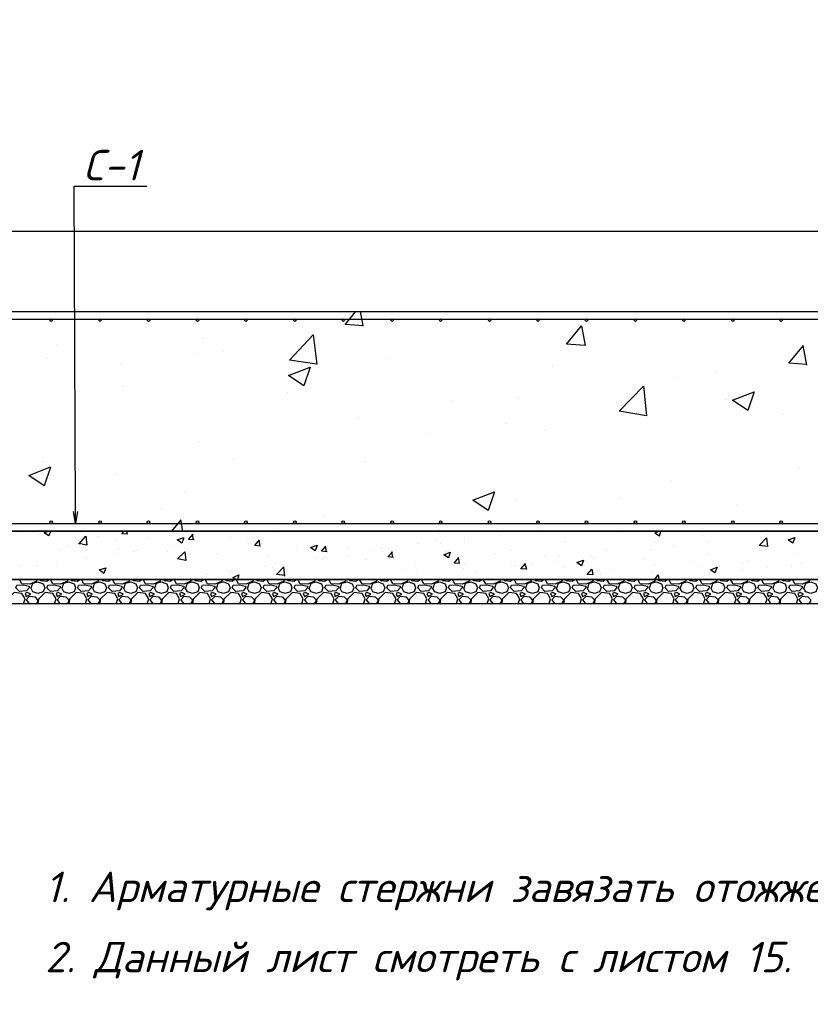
# Model space of a CAD drawing. Extents: x -119078 to 1619993, y 264752 to 340742.
# Tile 165 of 220: x 1007093 to 1013589, y 303168 to 311253. Entities that reach past the tile are written whole.
import ezdxf

# ---------------------------------------------------------------- set-up
doc = ezdxf.new("R2010")
doc.units = 0
doc.header["$MEASUREMENT"] = 0
doc.linetypes.add('CONTI', pattern=[0])
doc.layers.get('0').update_dxf_attribs({"color": 250, "linetype": 'CONTI'})
doc.layers.add('PDF _Геометрия', color=250, linetype='Continuous')
doc.layers.add('PDF _Текст', color=7, linetype='Continuous')
doc.styles.add('ICOCPEUR', font='isocpeui.ttf')
doc.styles.add('PDF ISOCPEUR Italic', font='isocpeui.ttf')

msp = doc.modelspace()

# ---------------------------------------------------------------- linework, layer by layer
at = {"layer": 'PDF _Геометрия', "color": 7, "lineweight": -3}
for points in [[(1007551.897, 307116.87), (1007551.897, 307214.239), (1007539.197, 309885.542), (1007611.166, 309885.542), (1008136.113, 309885.542)], [(1007568.831, 307214.239), (1007551.897, 307116.87), (1007534.964, 307214.239)]]:
    msp.add_lwpolyline(points, dxfattribs=at)
at = {"layer": 'PDF _Геометрия', "color": 251, "lineweight": -3, "true_color": 0x535353}
msp.add_lwpolyline([(988649.57, 309517.232), (1014850.355, 309517.232)], dxfattribs=at)
at = {"layer": 'PDF _Геометрия', "color": 7, "lineweight": -3}
for points in [[(988751.173, 308856.815), (1014748.752, 308856.815), (1014748.752, 307053.368), (988751.173, 307053.368)], [(988547.967, 307053.368), (1014947.724, 307053.368), (1014947.724, 306655.424), (988547.967, 306655.424)], [(988450.598, 306655.424), (1015049.327, 306655.424), (1015049.327, 306456.453), (988450.598, 306456.453)]]:
    msp.add_lwpolyline(points, close=True, dxfattribs=at)
at = {"layer": 'PDF _Геометрия', "color": 1, "lineweight": -3}
for points in [[(988848.542, 308793.314), (1014651.383, 308793.314)], [(988848.542, 307116.87), (1014651.383, 307116.87)]]:
    msp.add_lwpolyline(points, dxfattribs=at)
at = {"layer": 'PDF _Геометрия', "color": 8, "lineweight": -3, "true_color": 0x767676}
for points in [[(1009918.393, 308738.279), (1009765.989, 308750.979), (1009854.891, 308856.815)], [(1009914.159, 308738.279), (1009892.992, 308856.815)], [(1009914.159, 308822.948), (1009914.159, 308822.948)], [(1011124.924, 308852.582), (1011124.924, 308852.582)], [(1008593.325, 308632.443), (1008593.325, 308632.443)], [(1009520.449, 308640.91), (1009520.449, 308640.91)], [(1007403.727, 308585.875), (1007403.727, 308585.875)], [(1013559.154, 308420.77), (1013410.984, 308433.471), (1013533.754, 308577.408)], [(1013559.154, 308416.537), (1013529.52, 308577.408)], [(1007310.591, 308467.338), (1007310.591, 308467.338)], [(1008555.224, 308513.906), (1008555.224, 308513.906)], [(1008758.429, 308530.84), (1008758.429, 308530.84)], [(1010113.131, 308471.572), (1010113.131, 308471.572)], [(1007920.207, 308433.471), (1007920.207, 308433.471)], [(1011472.067, 308412.304), (1011472.067, 308412.304)], [(1012471.159, 308319.168), (1012471.159, 308319.168)], [(1012826.769, 308357.269), (1012826.769, 308357.269)], [(1007937.141, 308242.966), (1007937.141, 308242.966)], [(1009296.076, 308187.931), (1009296.076, 308187.931)], [(1011188.426, 308154.064), (1011188.426, 308154.064)], [(1010650.778, 308128.663), (1010650.778, 308128.663)], [(1012005.481, 308073.628), (1012005.481, 308073.628)], [(1012052.048, 308060.928), (1012052.048, 308060.928)], [(1012894.504, 308137.13), (1012894.504, 308137.13)], [(1013360.183, 308014.36), (1013360.183, 308014.36)], [(1009880.292, 307976.259), (1009880.292, 307976.259)], [(1011091.057, 307933.924), (1011091.057, 307933.924)], [(1010456.04, 307853.489), (1010456.04, 307853.489)], [(1011412.798, 307883.123), (1011412.798, 307883.123)], [(1008563.691, 307785.754), (1008563.691, 307785.754)], [(1007344.459, 307578.315), (1007293.657, 307425.911), (1007166.654, 307510.58), (1007344.459, 307582.549)], [(1007280.957, 307624.883), (1007280.957, 307624.883)], [(1008851.565, 307641.817), (1008851.565, 307641.817)], [(1009931.093, 307629.116), (1009931.093, 307629.116)], [(1013499.886, 307578.315), (1013499.886, 307578.315)], [(1007890.573, 307514.814), (1007890.573, 307514.814)], [(1007251.323, 307430.145), (1007251.323, 307430.145)], [(1012437.292, 307472.479), (1012437.292, 307472.479)], [(1008449.388, 307375.11), (1008449.388, 307375.11)], [(1011154.558, 307311.608), (1011154.558, 307311.608)], [(1012022.414, 307324.309), (1012022.414, 307324.309)], [(1012987.64, 307269.274), (1012987.64, 307269.274)], [(1008254.649, 307239.64), (1008254.649, 307239.64)], [(1009609.351, 307180.371), (1009609.351, 307180.371)], [(1008343.551, 307053.368), (1008419.753, 307146.504)], [(1008432.454, 307053.368), (1008415.52, 307146.504)], [(1009850.658, 307129.57), (1009850.658, 307129.57)], [(1010964.053, 307121.103), (1010964.053, 307121.103)], [(1007111.619, 307044.901), (1007111.619, 307044.901)], [(1007251.323, 307027.967), (1007251.323, 307027.967)], [(1007344.459, 307053.368), (1007331.758, 307015.267), (1007293.657, 307040.668), (1007327.525, 307053.368)], [(1007335.992, 307027.967), (1007335.992, 307027.967)], [(1007577.298, 306947.532), (1007636.566, 307011.034), (1007645.033, 306939.065), (1007577.298, 306951.765)], [(1007742.402, 307011.034), (1007742.402, 307011.034)], [(1007971.008, 307053.368), (1007975.242, 307027.967), (1007932.907, 307032.201), (1007949.841, 307053.368)], [(1008525.59, 306981.4), (1008479.022, 306985.633), (1008517.123, 307027.967)], [(1008521.356, 306981.4), (1008512.889, 307027.967)], [(1009020.903, 307023.734), (1009020.903, 307023.734)], [(1009202.941, 307044.901), (1009202.941, 307044.901)], [(1010540.709, 307070.302), (1010540.709, 307070.302)], [(1011031.788, 307015.267), (1011031.788, 307015.267)], [(1011383.164, 307061.835), (1011383.164, 307061.835)], [(1012018.181, 307044.901), (1012018.181, 307044.901)], [(1012310.288, 307040.668), (1012348.389, 307015.267), (1012361.09, 307053.368)], [(1012314.522, 307040.668), (1012344.156, 307053.368)], [(1012322.989, 307066.068), (1012322.989, 307066.068)], [(1012424.591, 307049.135), (1012424.591, 307053.368), (1012399.191, 307053.368)], [(1012699.765, 307015.267), (1012699.765, 307015.267)], [(1013233.179, 307027.967), (1013233.179, 307027.967)], [(1013423.684, 307053.368), (1013423.684, 307053.368)], [(1007869.406, 306981.4), (1007869.406, 306981.4)], [(1008148.813, 306994.1), (1008148.813, 306994.1)], [(1008352.018, 306934.832), (1008352.018, 306934.832)], [(1008440.921, 306998.333), (1008423.987, 306955.999), (1008385.886, 306981.4), (1008440.921, 307002.567)], [(1008415.52, 306934.832), (1008415.52, 306934.832)], [(1008555.224, 306977.166), (1008555.224, 306977.166)], [(1008809.23, 306989.866), (1008809.23, 306989.866)], [(1008830.398, 306998.333), (1008830.398, 306998.333)], [(1008961.634, 306960.232), (1008961.634, 306960.232)], [(1009071.704, 306930.598), (1009025.136, 306934.832), (1009063.237, 306981.4)], [(1009067.47, 306930.598), (1009059.004, 306977.166)], [(1009368.045, 306939.065), (1009368.045, 306939.065)], [(1009617.818, 306884.03), (1009571.25, 306888.264), (1009609.351, 306930.598)], [(1009613.585, 306884.03), (1009605.118, 306930.598)], [(1010367.138, 306951.765), (1010367.138, 306951.765)], [(1010502.608, 306985.633), (1010502.608, 306985.633)], [(1010553.409, 306951.765), (1010553.409, 306951.765)], [(1010743.914, 306977.166), (1010743.914, 306977.166)], [(1010748.148, 306998.333), (1010748.148, 306998.333)], [(1011573.669, 306968.699), (1011573.669, 306968.699)], [(1012310.288, 306960.232), (1012310.288, 306960.232)], [(1012750.567, 306964.466), (1012750.567, 306964.466)], [(1013199.312, 306934.832), (1013199.312, 306934.832)], [(1007424.894, 306905.198), (1007424.894, 306905.198)], [(1007496.863, 306926.365), (1007496.863, 306926.365)], [(1007869.406, 306871.33), (1007869.406, 306871.33)], [(1007903.273, 306909.431), (1007903.273, 306909.431)], [(1008030.277, 306884.03), (1008030.277, 306884.03)], [(1008059.911, 306896.731), (1008059.911, 306896.731)], [(1008309.684, 306888.264), (1008309.684, 306888.264)], [(1008716.095, 306871.33), (1008716.095, 306871.33)], [(1009122.505, 306854.396), (1009122.505, 306854.396)], [(1009774.456, 306922.131), (1009774.456, 306922.131)], [(1009782.922, 306850.163), (1009782.922, 306850.163)], [(1009973.427, 306896.731), (1009973.427, 306896.731)], [(1010058.096, 306909.431), (1010058.096, 306909.431)], [(1010070.797, 306888.264), (1010070.797, 306888.264)], [(1010163.932, 306837.463), (1010117.365, 306841.696), (1010155.466, 306884.03)], [(1010159.699, 306837.463), (1010151.232, 306884.03)], [(1010180.866, 306905.198), (1010180.866, 306905.198)], [(1010587.277, 306888.264), (1010587.277, 306888.264)], [(1010997.921, 306871.33), (1010997.921, 306871.33)], [(1011129.158, 306892.497), (1011129.158, 306892.497)], [(1011404.331, 306854.396), (1011404.331, 306854.396)], [(1011527.101, 306854.396), (1011527.101, 306854.396)], [(1011912.345, 306905.198), (1011912.345, 306905.198)], [(1012272.187, 306900.964), (1012272.187, 306900.964)], [(1012462.692, 306926.365), (1012462.692, 306926.365)], [(1012754.8, 306858.63), (1012754.8, 306858.63)], [(1013470.252, 306867.097), (1013470.252, 306867.097)], [(1007098.919, 306769.727), (1007098.919, 306769.727)], [(1007242.856, 306773.961), (1007242.856, 306773.961)], [(1007391.027, 306807.828), (1007391.027, 306807.828)], [(1007640.8, 306833.229), (1007640.8, 306833.229)], [(1009194.474, 306790.895), (1009194.474, 306790.895)], [(1009528.916, 306837.463), (1009528.916, 306837.463)], [(1009579.717, 306837.463), (1009579.717, 306837.463)], [(1009592.417, 306824.762), (1009592.417, 306824.762)], [(1009613.585, 306833.229), (1009613.585, 306833.229)], [(1009935.326, 306820.529), (1009935.326, 306820.529)], [(1010341.737, 306803.595), (1010341.737, 306803.595)], [(1010710.047, 306786.661), (1010663.479, 306790.895), (1010701.58, 306837.463)], [(1010684.646, 306816.295), (1010684.646, 306816.295)], [(1010705.813, 306786.661), (1010697.346, 306837.463)], [(1010748.148, 306786.661), (1010748.148, 306786.661)], [(1011137.625, 306803.595), (1011137.625, 306803.595)], [(1011158.792, 306769.727), (1011158.792, 306769.727)], [(1011243.461, 306786.661), (1011256.161, 306740.093), (1011209.593, 306744.327), (1011247.694, 306786.661)], [(1011311.196, 306778.194), (1011311.196, 306778.194)], [(1011501.701, 306803.595), (1011501.701, 306803.595)], [(1011789.575, 306841.696), (1011789.575, 306841.696)], [(1011810.742, 306837.463), (1011810.742, 306837.463)], [(1012217.153, 306820.529), (1012217.153, 306820.529)], [(1012310.288, 306778.194), (1012310.288, 306778.194)], [(1012623.563, 306803.595), (1012623.563, 306803.595)], [(1013029.974, 306786.661), (1013029.974, 306786.661)], [(1013076.542, 306812.062), (1013076.542, 306812.062)], [(1013436.385, 306769.727), (1013436.385, 306769.727)], [(1013512.587, 306790.895), (1013512.587, 306790.895)], [(1008631.426, 306697.759), (1008631.426, 306697.759)], [(1008800.763, 306735.86), (1008800.763, 306735.86)], [(1008821.931, 306723.16), (1008821.931, 306723.16)], [(1008868.499, 306655.424), (1008843.098, 306672.358), (1008893.899, 306693.525), (1008881.199, 306655.424)], [(1009109.805, 306761.261), (1009109.805, 306761.261)], [(1009169.073, 306757.027), (1009169.073, 306757.027)], [(1009270.676, 306689.292), (1009202.941, 306697.759), (1009262.209, 306761.261)], [(1009270.676, 306685.059), (1009262.209, 306757.027)], [(1010240.134, 306740.093), (1010240.134, 306740.093)], [(1010354.437, 306697.759), (1010354.437, 306697.759)], [(1010739.681, 306744.327), (1010739.681, 306744.327)], [(1010832.817, 306714.693), (1010832.817, 306714.693)], [(1011565.202, 306752.794), (1011565.202, 306752.794)], [(1011865.777, 306701.992), (1011865.777, 306701.992)], [(1011971.613, 306735.86), (1011971.613, 306735.86)], [(1012297.588, 306710.459), (1012297.588, 306710.459)], [(1012310.288, 306655.424), (1012339.923, 306693.525), (1012344.156, 306655.424)], [(1012378.024, 306718.926), (1012378.024, 306718.926)], [(1012691.298, 306761.261), (1012691.298, 306761.261)], [(1012784.434, 306701.992), (1012784.434, 306701.992)], [(1013034.207, 306727.393), (1013034.207, 306727.393)], [(1013190.845, 306685.059), (1013190.845, 306685.059)], [(1013224.712, 306752.794), (1013224.712, 306752.794)], [(1007234.389, 306655.424), (1007230.156, 306642.724), (1007175.121, 306617.323), (1007111.619, 306621.557), (1007094.686, 306651.191), (1007098.919, 306655.424)], [(1007187.821, 306587.689), (1007200.522, 306625.79), (1007242.856, 306638.491), (1007285.191, 306621.557), (1007297.891, 306587.689), (1007285.191, 306553.822), (1007242.856, 306541.121), (1007200.522, 306553.822), (1007183.588, 306587.689)], [(1007259.79, 306655.424), (1007264.023, 306646.958), (1007314.825, 306642.724), (1007331.758, 306655.424)], [(1007488.396, 306655.424), (1007484.162, 306642.724), (1007429.128, 306617.323), (1007365.626, 306621.557), (1007348.692, 306651.191), (1007352.926, 306655.424)], [(1007441.828, 306587.689), (1007454.528, 306625.79), (1007496.863, 306638.491), (1007539.197, 306621.557), (1007551.897, 306587.689), (1007539.197, 306553.822), (1007496.863, 306541.121), (1007454.528, 306553.822), (1007437.594, 306587.689)], [(1007513.796, 306655.424), (1007518.03, 306646.958), (1007568.831, 306642.724), (1007585.765, 306655.424)], [(1007742.402, 306655.424), (1007738.169, 306642.724), (1007683.134, 306617.323), (1007619.633, 306621.557), (1007602.699, 306651.191), (1007606.932, 306655.424)], [(1007695.835, 306587.689), (1007708.535, 306625.79), (1007750.869, 306638.491), (1007793.204, 306621.557), (1007805.904, 306587.689), (1007793.204, 306553.822), (1007750.869, 306541.121), (1007708.535, 306553.822), (1007691.601, 306587.689)], [(1007767.803, 306655.424), (1007772.037, 306646.958), (1007822.838, 306642.724), (1007839.772, 306655.424)], [(1007996.409, 306655.424), (1007992.176, 306642.724), (1007937.141, 306617.323), (1007873.639, 306621.557), (1007856.705, 306651.191), (1007860.939, 306655.424)], [(1007949.841, 306587.689), (1007962.542, 306625.79), (1008004.876, 306638.491), (1008047.21, 306621.557), (1008059.911, 306587.689), (1008047.21, 306553.822), (1008004.876, 306541.121), (1007962.542, 306553.822), (1007945.608, 306587.689)], [(1008021.81, 306655.424), (1008026.043, 306646.958), (1008076.845, 306642.724), (1008093.778, 306655.424)], [(1008250.416, 306655.424), (1008246.182, 306642.724), (1008191.148, 306617.323), (1008127.646, 306621.557), (1008110.712, 306651.191), (1008114.946, 306655.424)], [(1008203.848, 306587.689), (1008216.548, 306625.79), (1008258.883, 306638.491), (1008301.217, 306621.557), (1008313.917, 306587.689), (1008301.217, 306553.822), (1008258.883, 306541.121), (1008216.548, 306553.822), (1008199.614, 306587.689)], [(1008275.816, 306655.424), (1008280.05, 306646.958), (1008330.851, 306642.724), (1008347.785, 306655.424)], [(1008504.422, 306655.424), (1008500.189, 306642.724), (1008445.154, 306617.323), (1008381.652, 306621.557), (1008364.719, 306651.191), (1008368.952, 306655.424)], [(1008407.053, 306680.825), (1008407.053, 306680.825)], [(1008457.854, 306587.689), (1008470.555, 306625.79), (1008512.889, 306638.491), (1008555.224, 306621.557), (1008567.924, 306587.689), (1008555.224, 306553.822), (1008512.889, 306541.121), (1008470.555, 306553.822), (1008453.621, 306587.689)], [(1008529.823, 306655.424), (1008534.056, 306646.958), (1008584.858, 306642.724), (1008601.792, 306655.424)], [(1008758.429, 306655.424), (1008754.196, 306642.724), (1008699.161, 306617.323), (1008635.659, 306621.557), (1008618.725, 306651.191), (1008622.959, 306655.424)], [(1008711.861, 306587.689), (1008724.561, 306625.79), (1008766.896, 306638.491), (1008809.23, 306621.557), (1008821.931, 306587.689), (1008809.23, 306553.822), (1008766.896, 306541.121), (1008724.561, 306553.822), (1008707.628, 306587.689)], [(1008724.561, 306680.825), (1008724.561, 306680.825)], [(1008783.83, 306655.424), (1008788.063, 306646.958), (1008838.864, 306642.724), (1008855.798, 306655.424)], [(1009012.436, 306655.424), (1009008.202, 306642.724), (1008953.167, 306617.323), (1008889.666, 306621.557), (1008872.732, 306651.191), (1008876.965, 306655.424)], [(1008965.868, 306587.689), (1008978.568, 306625.79), (1009020.903, 306638.491), (1009063.237, 306621.557), (1009075.937, 306587.689), (1009063.237, 306553.822), (1009020.903, 306541.121), (1008978.568, 306553.822), (1008961.634, 306587.689)], [(1009037.836, 306655.424), (1009042.07, 306646.958), (1009092.871, 306642.724), (1009109.805, 306655.424)], [(1009266.442, 306655.424), (1009262.209, 306642.724), (1009207.174, 306617.323), (1009143.672, 306621.557), (1009126.739, 306651.191), (1009130.972, 306655.424)], [(1009219.874, 306587.689), (1009232.575, 306625.79), (1009274.909, 306638.491), (1009317.244, 306621.557), (1009329.944, 306587.689), (1009317.244, 306553.822), (1009274.909, 306541.121), (1009232.575, 306553.822), (1009215.641, 306587.689)], [(1009291.843, 306655.424), (1009296.076, 306646.958), (1009346.878, 306642.724), (1009363.811, 306655.424)], [(1009520.449, 306655.424), (1009516.215, 306642.724), (1009461.181, 306617.323), (1009397.679, 306621.557), (1009380.745, 306651.191), (1009384.979, 306655.424)], [(1009473.881, 306587.689), (1009486.581, 306625.79), (1009528.916, 306638.491), (1009571.25, 306621.557), (1009583.951, 306587.689), (1009571.25, 306553.822), (1009528.916, 306541.121), (1009486.581, 306553.822), (1009469.648, 306587.689)], [(1009545.85, 306655.424), (1009550.083, 306646.958), (1009600.884, 306642.724), (1009617.818, 306655.424)], [(1009774.456, 306655.424), (1009770.222, 306642.724), (1009715.187, 306617.323), (1009651.686, 306621.557), (1009634.752, 306651.191), (1009638.985, 306655.424)], [(1009727.888, 306587.689), (1009740.588, 306625.79), (1009782.922, 306638.491), (1009825.257, 306621.557), (1009837.957, 306587.689), (1009825.257, 306553.822), (1009782.922, 306541.121), (1009740.588, 306553.822), (1009723.654, 306587.689)], [(1009795.623, 306663.891), (1009795.623, 306663.891)], [(1009799.856, 306655.424), (1009804.09, 306646.958), (1009854.891, 306642.724), (1009871.825, 306655.424)], [(1010028.462, 306655.424), (1010024.229, 306642.724), (1009969.194, 306617.323), (1009905.692, 306621.557), (1009888.759, 306651.191), (1009892.992, 306655.424)], [(1009981.894, 306587.689), (1009994.595, 306625.79), (1010036.929, 306638.491), (1010079.264, 306621.557), (1010091.964, 306587.689), (1010079.264, 306553.822), (1010036.929, 306541.121), (1009994.595, 306553.822), (1009977.661, 306587.689)], [(1010053.863, 306655.424), (1010058.096, 306646.958), (1010108.898, 306642.724), (1010125.831, 306655.424)], [(1010282.469, 306655.424), (1010278.235, 306642.724), (1010223.201, 306617.323), (1010159.699, 306621.557), (1010142.765, 306651.191), (1010146.999, 306655.424)], [(1010235.901, 306587.689), (1010248.601, 306625.79), (1010290.936, 306638.491), (1010333.27, 306621.557), (1010345.97, 306587.689), (1010333.27, 306553.822), (1010290.936, 306541.121), (1010248.601, 306553.822), (1010231.668, 306587.689)], [(1010307.869, 306655.424), (1010312.103, 306646.958), (1010362.904, 306642.724), (1010379.838, 306655.424)], [(1010536.475, 306655.424), (1010532.242, 306642.724), (1010477.207, 306617.323), (1010413.706, 306621.557), (1010396.772, 306651.191), (1010401.005, 306655.424)], [(1010489.908, 306587.689), (1010502.608, 306625.79), (1010544.942, 306638.491), (1010587.277, 306621.557), (1010599.977, 306587.689), (1010587.277, 306553.822), (1010544.942, 306541.121), (1010502.608, 306553.822), (1010485.674, 306587.689)], [(1010540.709, 306676.592), (1010540.709, 306676.592)], [(1010561.876, 306655.424), (1010566.11, 306646.958), (1010616.911, 306642.724), (1010633.845, 306655.424)], [(1010790.482, 306655.424), (1010786.249, 306642.724), (1010731.214, 306617.323), (1010667.712, 306621.557), (1010650.778, 306651.191), (1010655.012, 306655.424)], [(1010743.914, 306587.689), (1010756.615, 306625.79), (1010798.949, 306638.491), (1010841.283, 306621.557), (1010853.984, 306587.689), (1010841.283, 306553.822), (1010798.949, 306541.121), (1010756.615, 306553.822), (1010739.681, 306587.689)], [(1010815.883, 306655.424), (1010820.116, 306646.958), (1010870.918, 306642.724), (1010887.851, 306655.424)], [(1011044.489, 306655.424), (1011040.255, 306642.724), (1010985.221, 306617.323), (1010921.719, 306621.557), (1010904.785, 306651.191), (1010909.019, 306655.424)], [(1010997.921, 306587.689), (1011010.621, 306625.79), (1011052.956, 306638.491), (1011095.29, 306621.557), (1011107.99, 306587.689), (1011095.29, 306553.822), (1011052.956, 306541.121), (1011010.621, 306553.822), (1010993.687, 306587.689)], [(1011069.889, 306655.424), (1011074.123, 306646.958), (1011124.924, 306642.724), (1011141.858, 306655.424)], [(1011298.495, 306655.424), (1011294.262, 306642.724), (1011239.227, 306617.323), (1011175.726, 306621.557), (1011158.792, 306651.191), (1011163.025, 306655.424)], [(1011251.927, 306587.689), (1011264.628, 306625.79), (1011306.962, 306638.491), (1011349.297, 306621.557), (1011361.997, 306587.689), (1011349.297, 306553.822), (1011306.962, 306541.121), (1011264.628, 306553.822), (1011247.694, 306587.689)], [(1011323.896, 306655.424), (1011328.129, 306646.958), (1011378.931, 306642.724), (1011395.865, 306655.424)], [(1011552.502, 306655.424), (1011548.269, 306642.724), (1011493.234, 306617.323), (1011429.732, 306621.557), (1011412.798, 306651.191), (1011417.032, 306655.424)], [(1011505.934, 306587.689), (1011518.634, 306625.79), (1011560.969, 306638.491), (1011603.303, 306621.557), (1011616.004, 306587.689), (1011603.303, 306553.822), (1011560.969, 306541.121), (1011518.634, 306553.822), (1011501.701, 306587.689)], [(1011577.903, 306655.424), (1011582.136, 306646.958), (1011632.937, 306642.724), (1011649.871, 306655.424)], [(1011806.509, 306655.424), (1011802.275, 306642.724), (1011747.24, 306617.323), (1011683.739, 306621.557), (1011666.805, 306651.191), (1011671.038, 306655.424)], [(1011759.941, 306587.689), (1011772.641, 306625.79), (1011814.976, 306638.491), (1011857.31, 306621.557), (1011870.01, 306587.689), (1011857.31, 306553.822), (1011814.976, 306541.121), (1011772.641, 306553.822), (1011755.707, 306587.689)], [(1011831.909, 306655.424), (1011836.143, 306646.958), (1011886.944, 306642.724), (1011903.878, 306655.424)], [(1012060.515, 306655.424), (1012056.282, 306642.724), (1012001.247, 306617.323), (1011937.745, 306621.557), (1011920.812, 306651.191), (1011925.045, 306655.424)], [(1012013.947, 306587.689), (1012026.648, 306625.79), (1012068.982, 306638.491), (1012111.317, 306621.557), (1012124.017, 306587.689), (1012111.317, 306553.822), (1012068.982, 306541.121), (1012026.648, 306553.822), (1012009.714, 306587.689)], [(1012085.916, 306655.424), (1012090.149, 306646.958), (1012140.951, 306642.724), (1012157.885, 306655.424)], [(1012314.522, 306655.424), (1012310.288, 306642.724), (1012255.254, 306617.323), (1012191.752, 306621.557), (1012174.818, 306651.191), (1012179.052, 306655.424)], [(1012267.954, 306587.689), (1012280.654, 306625.79), (1012322.989, 306638.491), (1012365.323, 306621.557), (1012378.024, 306587.689), (1012365.323, 306553.822), (1012322.989, 306541.121), (1012280.654, 306553.822), (1012263.721, 306587.689)], [(1012339.923, 306655.424), (1012344.156, 306646.958), (1012394.957, 306642.724), (1012411.891, 306655.424)], [(1012568.529, 306655.424), (1012564.295, 306642.724), (1012509.26, 306617.323), (1012445.759, 306621.557), (1012428.825, 306651.191), (1012433.058, 306655.424)], [(1012521.961, 306587.689), (1012534.661, 306625.79), (1012576.995, 306638.491), (1012619.33, 306621.557), (1012632.03, 306587.689), (1012619.33, 306553.822), (1012576.995, 306541.121), (1012534.661, 306553.822), (1012517.727, 306587.689)], [(1012551.595, 306663.891), (1012551.595, 306663.891)], [(1012593.929, 306655.424), (1012598.163, 306646.958), (1012648.964, 306642.724), (1012665.898, 306655.424)], [(1012822.535, 306655.424), (1012818.302, 306642.724), (1012763.267, 306617.323), (1012699.765, 306621.557), (1012682.832, 306651.191), (1012687.065, 306655.424)], [(1012775.967, 306587.689), (1012788.668, 306625.79), (1012831.002, 306638.491), (1012873.337, 306621.557), (1012886.037, 306587.689), (1012873.337, 306553.822), (1012831.002, 306541.121), (1012788.668, 306553.822), (1012771.734, 306587.689)], [(1012847.936, 306655.424), (1012852.169, 306646.958), (1012902.971, 306642.724), (1012919.904, 306655.424)], [(1013076.542, 306655.424), (1013072.308, 306642.724), (1013017.274, 306617.323), (1012953.772, 306621.557), (1012936.838, 306651.191), (1012941.072, 306655.424)], [(1013029.974, 306587.689), (1013042.674, 306625.79), (1013085.009, 306638.491), (1013127.343, 306621.557), (1013140.044, 306587.689), (1013127.343, 306553.822), (1013085.009, 306541.121), (1013042.674, 306553.822), (1013025.741, 306587.689)], [(1013101.943, 306655.424), (1013106.176, 306646.958), (1013156.977, 306642.724), (1013173.911, 306655.424)], [(1013330.548, 306655.424), (1013326.315, 306642.724), (1013271.28, 306617.323), (1013207.779, 306621.557), (1013190.845, 306651.191), (1013195.078, 306655.424)], [(1013283.981, 306587.689), (1013296.681, 306625.79), (1013339.015, 306638.491), (1013381.35, 306621.557), (1013394.05, 306587.689), (1013381.35, 306553.822), (1013339.015, 306541.121), (1013296.681, 306553.822), (1013279.747, 306587.689)], [(1013355.949, 306655.424), (1013360.183, 306646.958), (1013410.984, 306642.724), (1013427.918, 306655.424)], [(1013584.555, 306655.424), (1013580.322, 306642.724), (1013525.287, 306617.323), (1013461.785, 306621.557), (1013444.851, 306651.191), (1013449.085, 306655.424)], [(1013537.987, 306587.689), (1013550.688, 306625.79), (1013593.022, 306638.491), (1013635.356, 306621.557), (1013648.057, 306587.689), (1013635.356, 306553.822), (1013593.022, 306541.121), (1013550.688, 306553.822), (1013533.754, 306587.689)], [(1007124.32, 306456.453), (1007137.02, 306498.787), (1007111.619, 306541.121), (1007048.118, 306549.588), (1006993.083, 306494.554), (1006988.849, 306456.453)], [(1007378.326, 306456.453), (1007391.027, 306498.787), (1007365.626, 306541.121), (1007302.124, 306549.588), (1007247.09, 306494.554), (1007242.856, 306456.453)], [(1007632.333, 306456.453), (1007645.033, 306498.787), (1007619.633, 306541.121), (1007556.131, 306549.588), (1007501.096, 306494.554), (1007496.863, 306456.453)], [(1007886.34, 306456.453), (1007899.04, 306498.787), (1007873.639, 306541.121), (1007810.138, 306549.588), (1007755.103, 306494.554), (1007750.869, 306456.453)], [(1008140.346, 306456.453), (1008153.047, 306498.787), (1008127.646, 306541.121), (1008064.144, 306549.588), (1008009.109, 306494.554), (1008004.876, 306456.453)], [(1008394.353, 306456.453), (1008407.053, 306498.787), (1008381.652, 306541.121), (1008318.151, 306549.588), (1008263.116, 306494.554), (1008258.883, 306456.453)], [(1008648.359, 306456.453), (1008661.06, 306498.787), (1008635.659, 306541.121), (1008572.157, 306549.588), (1008517.123, 306494.554), (1008512.889, 306456.453)], [(1008902.366, 306456.453), (1008915.066, 306498.787), (1008889.666, 306541.121), (1008826.164, 306549.588), (1008771.129, 306494.554), (1008766.896, 306456.453)], [(1009156.373, 306456.453), (1009169.073, 306498.787), (1009143.672, 306541.121), (1009080.171, 306549.588), (1009025.136, 306494.554), (1009020.903, 306456.453)], [(1009410.379, 306456.453), (1009423.08, 306498.787), (1009397.679, 306541.121), (1009334.177, 306549.588), (1009279.143, 306494.554), (1009274.909, 306456.453)], [(1009664.386, 306456.453), (1009677.086, 306498.787), (1009651.686, 306541.121), (1009588.184, 306549.588), (1009533.149, 306494.554), (1009528.916, 306456.453)], [(1009918.393, 306456.453), (1009931.093, 306498.787), (1009905.692, 306541.121), (1009842.191, 306549.588), (1009787.156, 306494.554), (1009782.922, 306456.453)], [(1010172.399, 306456.453), (1010185.1, 306498.787), (1010159.699, 306541.121), (1010096.197, 306549.588), (1010041.163, 306494.554), (1010036.929, 306456.453)], [(1010426.406, 306456.453), (1010439.106, 306498.787), (1010413.706, 306541.121), (1010350.204, 306549.588), (1010295.169, 306494.554), (1010290.936, 306456.453)], [(1010680.413, 306456.453), (1010693.113, 306498.787), (1010667.712, 306541.121), (1010604.211, 306549.588), (1010549.176, 306494.554), (1010544.942, 306456.453)], [(1010934.419, 306456.453), (1010947.12, 306498.787), (1010921.719, 306541.121), (1010858.217, 306549.588), (1010803.182, 306494.554), (1010798.949, 306456.453)], [(1011188.426, 306456.453), (1011201.126, 306498.787), (1011175.726, 306541.121), (1011112.224, 306549.588), (1011057.189, 306494.554), (1011052.956, 306456.453)], [(1011442.432, 306456.453), (1011455.133, 306498.787), (1011429.732, 306541.121), (1011366.23, 306549.588), (1011311.196, 306494.554), (1011306.962, 306456.453)], [(1011696.439, 306456.453), (1011709.139, 306498.787), (1011683.739, 306541.121), (1011620.237, 306549.588), (1011565.202, 306494.554), (1011560.969, 306456.453)], [(1011950.446, 306456.453), (1011963.146, 306498.787), (1011937.745, 306541.121), (1011874.244, 306549.588), (1011819.209, 306494.554), (1011814.976, 306456.453)], [(1012204.452, 306456.453), (1012217.153, 306498.787), (1012191.752, 306541.121), (1012128.25, 306549.588), (1012073.216, 306494.554), (1012068.982, 306456.453)], [(1012458.459, 306456.453), (1012471.159, 306498.787), (1012445.759, 306541.121), (1012382.257, 306549.588), (1012327.222, 306494.554), (1012322.989, 306456.453)], [(1012712.466, 306456.453), (1012725.166, 306498.787), (1012699.765, 306541.121), (1012636.264, 306549.588), (1012581.229, 306494.554), (1012576.995, 306456.453)], [(1012966.472, 306456.453), (1012979.173, 306498.787), (1012953.772, 306541.121), (1012890.27, 306549.588), (1012835.236, 306494.554), (1012831.002, 306456.453)], [(1013220.479, 306456.453), (1013233.179, 306498.787), (1013207.779, 306541.121), (1013144.277, 306549.588), (1013089.242, 306494.554), (1013085.009, 306456.453)], [(1013474.486, 306456.453), (1013487.186, 306498.787), (1013461.785, 306541.121), (1013398.284, 306549.588), (1013343.249, 306494.554), (1013339.015, 306456.453)], [(1007230.156, 306456.453), (1007242.856, 306477.62), (1007242.856, 306490.32), (1007221.689, 306511.487), (1007170.888, 306515.721), (1007145.487, 306490.32), (1007166.654, 306460.686), (1007221.689, 306456.453)], [(1007484.162, 306456.453), (1007496.863, 306477.62), (1007496.863, 306490.32), (1007475.695, 306511.487), (1007424.894, 306515.721), (1007399.493, 306490.32), (1007420.661, 306460.686), (1007475.695, 306456.453)], [(1007738.169, 306456.453), (1007750.869, 306477.62), (1007750.869, 306490.32), (1007729.702, 306511.487), (1007678.901, 306515.721), (1007653.5, 306490.32), (1007674.667, 306460.686), (1007729.702, 306456.453)], [(1007992.176, 306456.453), (1008004.876, 306477.62), (1008004.876, 306490.32), (1007983.709, 306511.487), (1007932.907, 306515.721), (1007907.507, 306490.32), (1007928.674, 306460.686), (1007983.709, 306456.453)], [(1008246.182, 306456.453), (1008258.883, 306477.62), (1008258.883, 306490.32), (1008237.715, 306511.487), (1008186.914, 306515.721), (1008161.513, 306490.32), (1008182.681, 306460.686), (1008237.715, 306456.453)], [(1008500.189, 306456.453), (1008512.889, 306477.62), (1008512.889, 306490.32), (1008491.722, 306511.487), (1008440.921, 306515.721), (1008415.52, 306490.32), (1008436.687, 306460.686), (1008491.722, 306456.453)], [(1008754.196, 306456.453), (1008766.896, 306477.62), (1008766.896, 306490.32), (1008745.729, 306511.487), (1008694.927, 306515.721), (1008669.527, 306490.32), (1008690.694, 306460.686), (1008745.729, 306456.453)], [(1009008.202, 306456.453), (1009020.903, 306477.62), (1009020.903, 306490.32), (1008999.735, 306511.487), (1008948.934, 306515.721), (1008923.533, 306490.32), (1008944.701, 306460.686), (1008999.735, 306456.453)], [(1009262.209, 306456.453), (1009274.909, 306477.62), (1009274.909, 306490.32), (1009253.742, 306511.487), (1009202.941, 306515.721), (1009177.54, 306490.32), (1009198.707, 306460.686), (1009253.742, 306456.453)], [(1009516.215, 306456.453), (1009528.916, 306477.62), (1009528.916, 306490.32), (1009507.749, 306511.487), (1009456.947, 306515.721), (1009431.547, 306490.32), (1009452.714, 306460.686), (1009507.749, 306456.453)], [(1009770.222, 306456.453), (1009782.922, 306477.62), (1009782.922, 306490.32), (1009761.755, 306511.487), (1009710.954, 306515.721), (1009685.553, 306490.32), (1009706.72, 306460.686), (1009761.755, 306456.453)], [(1010024.229, 306456.453), (1010036.929, 306477.62), (1010036.929, 306490.32), (1010015.762, 306511.487), (1009964.961, 306515.721), (1009939.56, 306490.32), (1009960.727, 306460.686), (1010015.762, 306456.453)], [(1010278.235, 306456.453), (1010290.936, 306477.62), (1010290.936, 306490.32), (1010269.768, 306511.487), (1010218.967, 306515.721), (1010193.567, 306490.32), (1010214.734, 306460.686), (1010269.768, 306456.453)], [(1010532.242, 306456.453), (1010544.942, 306477.62), (1010544.942, 306490.32), (1010523.775, 306511.487), (1010472.974, 306515.721), (1010447.573, 306490.32), (1010468.74, 306460.686), (1010523.775, 306456.453)], [(1010786.249, 306456.453), (1010798.949, 306477.62), (1010798.949, 306490.32), (1010777.782, 306511.487), (1010726.98, 306515.721), (1010701.58, 306490.32), (1010722.747, 306460.686), (1010777.782, 306456.453)], [(1011040.255, 306456.453), (1011052.956, 306477.62), (1011052.956, 306490.32), (1011031.788, 306511.487), (1010980.987, 306515.721), (1010955.586, 306490.32), (1010976.754, 306460.686), (1011031.788, 306456.453)], [(1011294.262, 306456.453), (1011306.962, 306477.62), (1011306.962, 306490.32), (1011285.795, 306511.487), (1011234.994, 306515.721), (1011209.593, 306490.32), (1011230.76, 306460.686), (1011285.795, 306456.453)], [(1011548.269, 306456.453), (1011560.969, 306477.62), (1011560.969, 306490.32), (1011539.802, 306511.487), (1011489, 306515.721), (1011463.6, 306490.32), (1011484.767, 306460.686), (1011539.802, 306456.453)], [(1011802.275, 306456.453), (1011814.976, 306477.62), (1011814.976, 306490.32), (1011793.808, 306511.487), (1011743.007, 306515.721), (1011717.606, 306490.32), (1011738.774, 306460.686), (1011793.808, 306456.453)], [(1012056.282, 306456.453), (1012068.982, 306477.62), (1012068.982, 306490.32), (1012047.815, 306511.487), (1011997.014, 306515.721), (1011971.613, 306490.32), (1011992.78, 306460.686), (1012047.815, 306456.453)], [(1012310.288, 306456.453), (1012322.989, 306477.62), (1012322.989, 306490.32), (1012301.822, 306511.487), (1012251.02, 306515.721), (1012225.62, 306490.32), (1012246.787, 306460.686), (1012301.822, 306456.453)], [(1012564.295, 306456.453), (1012576.995, 306477.62), (1012576.995, 306490.32), (1012555.828, 306511.487), (1012505.027, 306515.721), (1012479.626, 306490.32), (1012500.793, 306460.686), (1012551.595, 306456.453)], [(1012818.302, 306456.453), (1012831.002, 306477.62), (1012831.002, 306490.32), (1012809.835, 306511.487), (1012759.034, 306515.721), (1012733.633, 306490.32), (1012754.8, 306460.686), (1012805.601, 306456.453)], [(1013072.308, 306456.453), (1013085.009, 306477.62), (1013085.009, 306490.32), (1013063.842, 306511.487), (1013013.04, 306515.721), (1012987.64, 306490.32), (1013008.807, 306460.686), (1013059.608, 306456.453)], [(1013326.315, 306456.453), (1013339.015, 306477.62), (1013339.015, 306490.32), (1013317.848, 306511.487), (1013267.047, 306515.721), (1013241.646, 306490.32), (1013262.813, 306460.686), (1013313.615, 306456.453)], [(1013580.322, 306456.453), (1013593.022, 306477.62), (1013593.022, 306490.32), (1013571.855, 306511.487), (1013521.053, 306515.721), (1013495.653, 306490.32), (1013516.82, 306460.686), (1013567.621, 306456.453)]]:
    msp.add_lwpolyline(points, dxfattribs=at)
for points in [[(1011709.139, 308738.279), (1011738.774, 308577.408), (1011586.37, 308590.108)], [(1009533.149, 308425.004), (1009308.777, 308458.871), (1009503.515, 308666.31)], [(1009478.114, 308399.603), (1009427.313, 308247.199), (1009300.31, 308331.868)], [(1012242.553, 308001.66), (1012018.181, 308039.761), (1012217.153, 308242.966)], [(1013127.343, 308196.398), (1013076.542, 308043.994), (1012949.539, 308128.663)], [(1010993.687, 307375.11), (1010942.886, 307222.706), (1010815.883, 307307.375)], [(1009537.383, 306939.065), (1009520.449, 306892.497), (1009482.348, 306917.898)], [(1013237.413, 306926.365), (1013169.678, 306934.832), (1013228.946, 306998.333)], [(1013461.785, 307002.567), (1013444.851, 306955.999), (1013406.75, 306981.4)], [(1008457.854, 306812.062), (1008390.119, 306824.762), (1008449.388, 306884.03)], [(1010629.611, 306879.797), (1010616.911, 306833.229), (1010578.81, 306858.63)], [(1011726.073, 306816.295), (1011709.139, 306769.727), (1011671.038, 306795.128)], [(1007801.671, 306752.794), (1007784.737, 306706.226), (1007746.636, 306735.86)], [(1011793.808, 306740.093), (1011802.275, 306693.525), (1011755.707, 306697.759)], [(1012822.535, 306757.027), (1012805.601, 306710.459), (1012767.5, 306735.86)], [(1007069.285, 306608.857), (1007120.086, 306613.09), (1007170.888, 306600.39), (1007170.888, 306587.689), (1007149.72, 306562.289), (1007090.452, 306558.055), (1007060.818, 306587.689)], [(1007323.291, 306608.857), (1007374.093, 306613.09), (1007424.894, 306600.39), (1007424.894, 306587.689), (1007403.727, 306562.289), (1007344.459, 306558.055), (1007314.825, 306587.689)], [(1007577.298, 306608.857), (1007628.099, 306613.09), (1007678.901, 306600.39), (1007678.901, 306587.689), (1007657.734, 306562.289), (1007598.465, 306558.055), (1007568.831, 306587.689)], [(1007831.305, 306608.857), (1007882.106, 306613.09), (1007932.907, 306600.39), (1007932.907, 306587.689), (1007911.74, 306562.289), (1007852.472, 306558.055), (1007822.838, 306587.689)], [(1008085.311, 306608.857), (1008136.113, 306613.09), (1008186.914, 306600.39), (1008186.914, 306587.689), (1008165.747, 306562.289), (1008106.479, 306558.055), (1008076.845, 306587.689)], [(1008339.318, 306608.857), (1008390.119, 306613.09), (1008440.921, 306600.39), (1008440.921, 306587.689), (1008419.753, 306562.289), (1008360.485, 306558.055), (1008330.851, 306587.689)], [(1008593.325, 306608.857), (1008644.126, 306613.09), (1008694.927, 306600.39), (1008694.927, 306587.689), (1008673.76, 306562.289), (1008614.492, 306558.055), (1008584.858, 306587.689)], [(1008847.331, 306608.857), (1008898.133, 306613.09), (1008948.934, 306600.39), (1008948.934, 306587.689), (1008927.767, 306562.289), (1008868.499, 306558.055), (1008838.864, 306587.689)], [(1009101.338, 306608.857), (1009152.139, 306613.09), (1009202.941, 306600.39), (1009202.941, 306587.689), (1009181.773, 306562.289), (1009122.505, 306558.055), (1009092.871, 306587.689)], [(1009355.345, 306608.857), (1009406.146, 306613.09), (1009456.947, 306600.39), (1009456.947, 306587.689), (1009435.78, 306562.289), (1009376.512, 306558.055), (1009346.878, 306587.689)], [(1009609.351, 306608.857), (1009660.153, 306613.09), (1009710.954, 306600.39), (1009710.954, 306587.689), (1009689.787, 306562.289), (1009630.518, 306558.055), (1009600.884, 306587.689)], [(1009863.358, 306608.857), (1009914.159, 306613.09), (1009964.961, 306600.39), (1009964.961, 306587.689), (1009943.793, 306562.289), (1009884.525, 306558.055), (1009854.891, 306587.689)], [(1010117.365, 306608.857), (1010168.166, 306613.09), (1010218.967, 306600.39), (1010218.967, 306587.689), (1010197.8, 306562.289), (1010138.532, 306558.055), (1010108.898, 306587.689)], [(1010371.371, 306608.857), (1010422.172, 306613.09), (1010472.974, 306600.39), (1010472.974, 306587.689), (1010451.807, 306562.289), (1010392.538, 306558.055), (1010362.904, 306587.689)], [(1010625.378, 306608.857), (1010676.179, 306613.09), (1010726.98, 306600.39), (1010726.98, 306587.689), (1010705.813, 306562.289), (1010646.545, 306558.055), (1010616.911, 306587.689)], [(1010879.384, 306608.857), (1010930.186, 306613.09), (1010980.987, 306600.39), (1010980.987, 306587.689), (1010959.82, 306562.289), (1010900.552, 306558.055), (1010870.918, 306587.689)], [(1011133.391, 306608.857), (1011184.192, 306613.09), (1011234.994, 306600.39), (1011234.994, 306587.689), (1011213.827, 306562.289), (1011154.558, 306558.055), (1011124.924, 306587.689)], [(1011387.398, 306608.857), (1011438.199, 306613.09), (1011489, 306600.39), (1011489, 306587.689), (1011467.833, 306562.289), (1011408.565, 306558.055), (1011378.931, 306587.689)], [(1011641.404, 306608.857), (1011692.206, 306613.09), (1011743.007, 306600.39), (1011743.007, 306587.689), (1011721.84, 306562.289), (1011662.572, 306558.055), (1011632.937, 306587.689)], [(1011895.411, 306608.857), (1011946.212, 306613.09), (1011997.014, 306600.39), (1011997.014, 306587.689), (1011975.846, 306562.289), (1011916.578, 306558.055), (1011886.944, 306587.689)], [(1012149.418, 306608.857), (1012200.219, 306613.09), (1012251.02, 306600.39), (1012251.02, 306587.689), (1012229.853, 306562.289), (1012170.585, 306558.055), (1012140.951, 306587.689)], [(1012403.424, 306608.857), (1012454.226, 306613.09), (1012505.027, 306600.39), (1012505.027, 306587.689), (1012483.86, 306562.289), (1012424.591, 306558.055), (1012394.957, 306587.689)], [(1012657.431, 306608.857), (1012708.232, 306613.09), (1012759.034, 306600.39), (1012759.034, 306587.689), (1012737.866, 306562.289), (1012678.598, 306558.055), (1012648.964, 306587.689)], [(1012911.438, 306608.857), (1012962.239, 306613.09), (1013013.04, 306600.39), (1013013.04, 306587.689), (1012991.873, 306562.289), (1012932.605, 306558.055), (1012902.971, 306587.689)], [(1013165.444, 306608.857), (1013216.245, 306613.09), (1013267.047, 306600.39), (1013267.047, 306587.689), (1013245.88, 306562.289), (1013186.611, 306558.055), (1013156.977, 306587.689)], [(1013419.451, 306608.857), (1013470.252, 306613.09), (1013521.053, 306600.39), (1013521.053, 306587.689), (1013499.886, 306562.289), (1013440.618, 306558.055), (1013410.984, 306587.689)], [(1007153.954, 306549.588), (1007137.02, 306541.121), (1007145.487, 306515.721), (1007183.588, 306536.888)], [(1007407.96, 306549.588), (1007391.027, 306541.121), (1007399.493, 306515.721), (1007437.594, 306536.888)], [(1007661.967, 306549.588), (1007645.033, 306541.121), (1007653.5, 306515.721), (1007691.601, 306536.888)], [(1007915.974, 306549.588), (1007899.04, 306541.121), (1007907.507, 306515.721), (1007945.608, 306536.888)], [(1008169.98, 306549.588), (1008153.047, 306541.121), (1008161.513, 306515.721), (1008199.614, 306536.888)], [(1008423.987, 306549.588), (1008407.053, 306541.121), (1008415.52, 306515.721), (1008453.621, 306536.888)], [(1008677.994, 306549.588), (1008661.06, 306541.121), (1008669.527, 306515.721), (1008707.628, 306536.888)], [(1008932, 306549.588), (1008915.066, 306541.121), (1008923.533, 306515.721), (1008961.634, 306536.888)], [(1009186.007, 306549.588), (1009169.073, 306541.121), (1009177.54, 306515.721), (1009215.641, 306536.888)], [(1009440.013, 306549.588), (1009423.08, 306541.121), (1009431.547, 306515.721), (1009469.648, 306536.888)], [(1009694.02, 306549.588), (1009677.086, 306541.121), (1009685.553, 306515.721), (1009723.654, 306536.888)], [(1009948.027, 306549.588), (1009931.093, 306541.121), (1009939.56, 306515.721), (1009977.661, 306536.888)], [(1010202.033, 306549.588), (1010185.1, 306541.121), (1010193.567, 306515.721), (1010231.668, 306536.888)], [(1010456.04, 306549.588), (1010439.106, 306541.121), (1010447.573, 306515.721), (1010485.674, 306536.888)], [(1010710.047, 306549.588), (1010693.113, 306541.121), (1010701.58, 306515.721), (1010739.681, 306536.888)], [(1010964.053, 306549.588), (1010947.12, 306541.121), (1010955.586, 306515.721), (1010993.687, 306536.888)], [(1011218.06, 306549.588), (1011201.126, 306541.121), (1011209.593, 306515.721), (1011247.694, 306536.888)], [(1011472.067, 306549.588), (1011455.133, 306541.121), (1011463.6, 306515.721), (1011501.701, 306536.888)], [(1011726.073, 306549.588), (1011709.139, 306541.121), (1011717.606, 306515.721), (1011755.707, 306536.888)], [(1011980.08, 306549.588), (1011963.146, 306541.121), (1011971.613, 306515.721), (1012009.714, 306536.888)], [(1012234.086, 306549.588), (1012217.153, 306541.121), (1012225.62, 306515.721), (1012263.721, 306536.888)], [(1012488.093, 306549.588), (1012471.159, 306541.121), (1012479.626, 306515.721), (1012517.727, 306536.888)], [(1012742.1, 306549.588), (1012725.166, 306541.121), (1012733.633, 306515.721), (1012771.734, 306536.888)], [(1012996.106, 306549.588), (1012979.173, 306541.121), (1012987.64, 306515.721), (1013025.741, 306536.888)], [(1013250.113, 306549.588), (1013233.179, 306541.121), (1013241.646, 306515.721), (1013279.747, 306536.888)], [(1013504.12, 306549.588), (1013487.186, 306541.121), (1013495.653, 306515.721), (1013533.754, 306536.888)]]:
    msp.add_lwpolyline(points, close=True, dxfattribs=at)
at = {"layer": 'PDF _Геометрия', "color": 7, "lineweight": -3}
for centre in [(1007350.809, 308786.964), (1007752.986, 308786.964), (1008150.93, 308786.964), (1008553.107, 308786.964), (1008951.051, 308786.964), (1009353.228, 308786.964), (1009751.172, 308786.964), (1010153.349, 308786.964), (1010551.293, 308786.964), (1010551.293, 308786.964), (1010953.47, 308786.964), (1011351.414, 308786.964), (1011749.357, 308786.964), (1012151.534, 308786.964), (1012549.478, 308786.964), (1012951.655, 308786.964), (1013349.599, 308786.964), (1007350.809, 307127.454), (1007752.986, 307127.454), (1008150.93, 307127.454), (1008553.107, 307127.454), (1008951.051, 307127.454), (1009353.228, 307127.454), (1009751.172, 307127.454), (1010153.349, 307127.454), (1010551.293, 307127.454), (1010551.293, 307127.454), (1010953.47, 307127.454), (1011351.414, 307127.454), (1011749.357, 307127.454), (1012151.534, 307127.454), (1012549.478, 307127.454), (1012951.655, 307127.454), (1013349.599, 307127.454)]:
    msp.add_circle(centre, 10.583, dxfattribs=at)

# ---------------------------------------------------------------- texts
at = {"linetype": 'Continuous', "lineweight": 25, "ltscale": 15, "insert": (12863.76, 311222.017), "char_height": 250, "width": 17877.44941, "attachment_point": 1, "style": 'ICOCPEUR'}
msp.add_mtext('\\pi4862.31;{\\H1.16667x;\\LАнтисейсмические мероприятия\\P\\pi0;\\H0.71428x;\\l       Для обеспечения сейсмостойкости несущих конструкций и фундаментов соблюдены все условия КМК 2.01.03-19 «Строительство в сейсмических районах».\\P\\pi5355.138;\\H1.4x;\\LАнтикоррозионная защита\\l\\P\\pi0;\\H0.71428x;       Защита конструкций от коррозии должна производиться в соответствии КМК 2.03.11-96 "Защита строительных конструкций от коррозии" ГОСТ 9.402-2004 «Покрытия лакокрасочные. Подготовка (металлических поверхностей перед окрашиванием». Антикоррозионное покрытие должно обеспечивать защиту конструкций. \\P       \\A1;Все несущие металлоконструкции грунтовать и\\A0; окрасить эмалью ПФ-115 (ГОСТ6465-76) за 2 раза по грунтовке ГФ-021 (ГОСТ 25129-82)\\A1;.\\P      Для железобетонных конструкций использовать бетон \\A0;на портландцементе по ГОСТ 10178-85*,\\A1; водонепроницаемости W\\A0;4\\A1; и морозостойкостью F100\\A0;.\\A1;\\P\\A0;       \\A1;Все \\A0;поверхности бетонных и ж.б конструкций, соприкасающиеся с грунтом обмазать \\A1;\\C256;горячим битумом за 2 раза\\A0;\\C0; по ГОСТ 28379-89.}\\P\\pi5566.64787;{\\H1.16666x;\\LАнтипросадочные мероприятия\\A1;\\l\\P\\pi0;\\H0.71428x;        В соответствии с требованиями КМК 2.02.01-98 приняты противопросадочные мероприятия для первого типа грунтовых условий. Для устранения просадочных свойств грунтов I типа предусмотрено уплотнение тяжелыми трамбовками грунтов в основании котлованов и устройство подготовки из бетона класса В7,5. Насыпные грунты и строительный мусор толщиной до 1,5м удалить и заменить засыпкой из ГПС до бетонной подготовки.}', dxfattribs=at)
at = {"layer": 'PDF _Текст', "lineweight": 30, "attachment_point": 7, "style": 'PDF ISOCPEUR Italic'}
for s, insert, char_height in [('С-1', (1007614.45, 309934.213), 249.9795), ('1. Арматурные стержни завязать отожженной проволокой.', (1007302.124, 303939.092), 249.97948), ('2. Данный лист смотреть с листом 15.', (1007302.124, 303363.343), 249.97948)]:
    msp.add_mtext(s, dxfattribs=dict(at, insert=insert, char_height=char_height))

doc.saveas('drawing.dxf')
